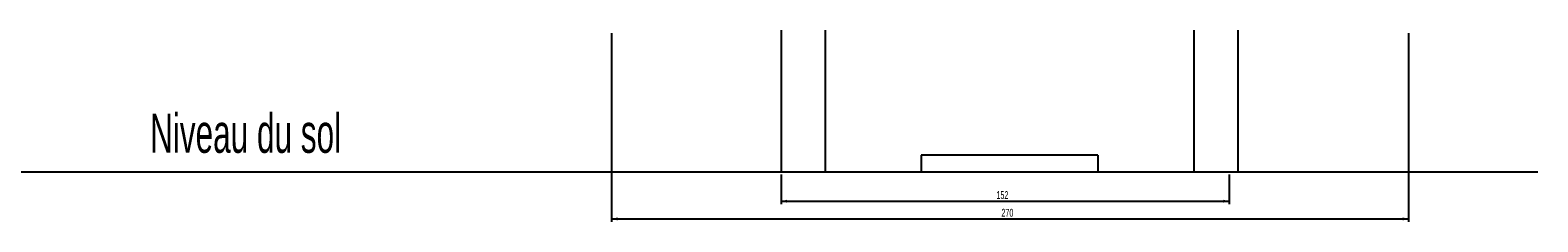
# Model space of a CAD drawing. Header units: millimetres. Extents: x 30 to 1061, y 34 to 1177.
# Tile 2 of 5: x 549 to 1061, y 370 to 435. Entities that reach past the tile are written whole.
import ezdxf

# ---------------------------------------------------------------- set-up
doc = ezdxf.new("R2010")
doc.units = ezdxf.units.MM
doc.layers.add('FORMAT', color=7, linetype='Continuous')
doc.styles.add('SLDTEXTSTYLE0', font='TXT', dxfattribs={"width": 0.605})
doc.dimstyles.new('SLDDIMSTYLE0', dxfattribs={"dimtxt": 2.568319, "dimasz": 2, "dimexe": 0, "dimexo": 0.0625, "dimgap": 0.64208, "dimtad": 1, "dimrnd": 1e-09, "dimzin": 12, "dimdsep": 46, "dimtxsty": 'SLDTEXTSTYLE0', "dimsah": 1, "dimcen": 0.09, "dimadec": 0, "dimazin": 3, "dimtfac": 1, "dimtofl": 0, "dimtmove": 0, "dimatfit": 3, "dimfxl": 0, "dimfrac": 2, "dimtolj": 1, "dimtzin": 12, "dimarcsym": 0})
doc.dimstyles.new('SLDDIMSTYLE1', dxfattribs={"dimtxt": 2.568319, "dimasz": 2, "dimexe": 0, "dimexo": 0.0625, "dimgap": 0.64208, "dimtad": 1, "dimdec": 0, "dimrnd": 1e-09, "dimzin": 12, "dimdsep": 46, "dimtxsty": 'SLDTEXTSTYLE0', "dimsah": 1, "dimcen": 0.09, "dimadec": 0, "dimazin": 3, "dimtfac": 1, "dimtofl": 0, "dimtmove": 0, "dimatfit": 3, "dimfxl": 0, "dimfrac": 2, "dimtolj": 1, "dimtzin": 12, "dimarcsym": 0})

# ---------------------------------------------------------------- blocks, each defined once
blk = doc.blocks.new('_D_4')
at = {"layer": 'FORMAT'}
for p, q in [((803.96, 386.33), (803.96, 376.33)), ((955.96, 386.33), (955.96, 376.33)), ((803.96, 377.32), (955.96, 377.32))]:
    blk.add_line(p, q, dxfattribs=at)
for points in [[(803.96, 377.32), (805.96, 376.82), (805.96, 377.82)], [(955.96, 377.32), (953.96, 377.82), (953.96, 376.82)]]:
    blk.add_solid(points, dxfattribs=at)
at = {"layer": 'FORMAT', "insert": (877.02, 380.73), "char_height": 2.646, "attachment_point": 1, "style": 'SLDTEXTSTYLE0'}
blk.add_mtext('152', dxfattribs=at)
blk = doc.blocks.new('_D_5')
at = {"layer": 'FORMAT'}
for p, q in [((746.46, 434.33), (746.46, 370.33)), ((1016.87, 434.33), (1016.87, 370.33)), ((746.46, 371.32), (1016.87, 371.32))]:
    blk.add_line(p, q, dxfattribs=at)
for points in [[(746.46, 371.32), (748.46, 370.82), (748.46, 371.82)], [(1016.87, 371.32), (1014.87, 371.82), (1014.87, 370.82)]]:
    blk.add_solid(points, dxfattribs=at)
at = {"layer": 'FORMAT', "insert": (878.72, 374.73), "char_height": 2.646, "attachment_point": 1, "style": 'SLDTEXTSTYLE0'}
blk.add_mtext('270', dxfattribs=at)

msp = doc.modelspace()

# ---------------------------------------------------------------- linework, layer by layer
at = {"color": 7, "linetype": 'Continuous', "lineweight": 25}
for p, q in [((803.956, 435.323), (803.956, 387.323)), ((958.956, 435.323), (958.956, 387.323)), ((911.456, 392.923), (851.456, 392.923)), ((851.456, 392.923), (851.456, 387.323)), ((911.456, 392.923), (911.456, 387.323)), ((803.956, 387.323), (818.956, 387.323)), ((818.956, 387.323), (851.456, 387.323)), ((851.456, 387.323), (911.456, 387.323)), ((911.456, 387.323), (943.956, 387.323)), ((943.956, 387.323), (958.956, 387.323))]:
    msp.add_line(p, q, dxfattribs=at)
at = {"color": 8, "linetype": 'Continuous', "lineweight": 25}
for p, q in [((818.956, 435.323), (818.956, 387.323)), ((943.956, 435.323), (943.956, 387.323))]:
    msp.add_line(p, q, dxfattribs=at)
at = {"layer": 'FORMAT'}
msp.add_line((30.376, 387.323), (1060.728, 387.323), dxfattribs=at)

# ---------------------------------------------------------------- texts
at = {"layer": 'FORMAT', "insert": (589.841, 406.965), "char_height": 13.22917, "attachment_point": 1, "style": 'SLDTEXTSTYLE0'}
msp.add_mtext('Niveau du sol', dxfattribs=at)

# ---------------------------------------------------------------- dimensions: what is measured, and where the dimension line sits
at = {"layer": 'FORMAT'}
for base, p1, p2, dimstyle, picture, middle in [((1016.867, 371.323), (746.456, 435.323), (1016.867, 435.323), 'SLDDIMSTYLE1', '_D_5', (881.662, 371.323)), ((955.956, 377.323), (803.956, 387.323), (955.956, 387.323), 'SLDDIMSTYLE0', '_D_4', (879.956, 377.323))]:
    dim = msp.add_linear_dim(base=base, p1=p1, p2=p2, dimstyle=dimstyle, dxfattribs=at)
    dim.commit()
    dim.dimension.update_dxf_attribs({"geometry": picture, "text_midpoint": middle, "dimtype": 160})

doc.saveas('drawing.dxf')
